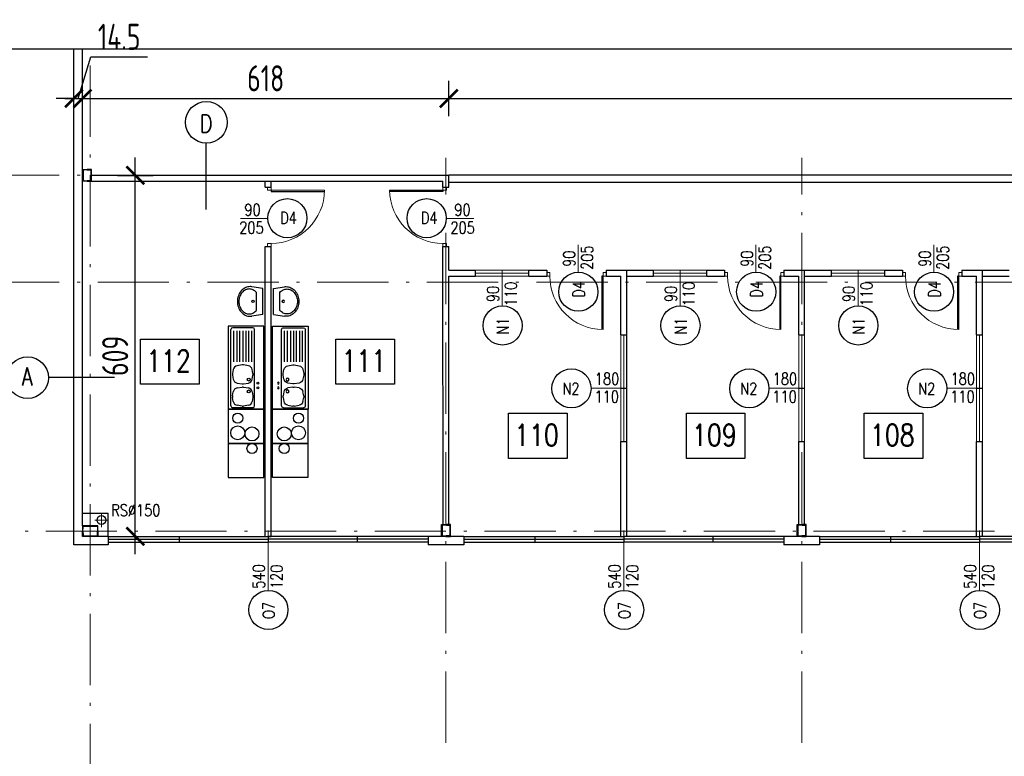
# Model space of a CAD drawing. Extents: x 153948 to 285449, y -89387 to -60195.
# Tile 4 of 108: x 248601 to 250262, y -88346 to -87103. Entities that reach past the tile are written whole.
import ezdxf
from ezdxf.enums import TextEntityAlignment as Align

# ---------------------------------------------------------------- set-up
doc = ezdxf.new("R2010")
doc.units = 0
doc.header["$LTSCALE"] = 100
doc.header["$MEASUREMENT"] = 0
doc.header["$PDMODE"] = 1
doc.linetypes.add('ACAD_ISO10W100', pattern=[18.5, 12, -3, 0.5, -3])
doc.layers.get('0').update_dxf_attribs({"linetype": 'CONTINUOUS'})
doc.layers.get('DEFPOINTS').update_dxf_attribs({"linetype": 'CONTINUOUS'})
for name, color, linetype in [('1', 2, 'CONTINUOUS'), ('A-ARM', 2, 'CONTINUOUS'), ('DRZWI', 5, 'CONTINUOUS'), ('K-STA', 2, 'CONTINUOUS'), ('OBRYS', 8, 'CONTINUOUS'), ('OKNA', 5, 'CONTINUOUS'), ('OPIS-POM', 2, 'CONTINUOUS'), ('R-----OP', 2, 'CONTINUOUS'), ('R-BIB', 9, 'CONTINUOUS'), ('RYNNY', 2, 'CONTINUOUS'), ('SCIANY-GK', 11, 'CONTINUOUS'), ('WYMIARY', 1, 'CONTINUOUS')]:
    doc.layers.add(name, color=color, linetype=linetype)
for name, color, linetype, lineweight in [('ALUMINIUM', 5, 'CONTINUOUS', 13), ('OSIE', 8, 'ACAD_ISO10W100', 15), ('PANELE', 3, 'CONTINUOUS', 25)]:
    doc.layers.add(name, color=color, linetype=linetype, lineweight=lineweight)
doc.styles.add('DYBY-NORMALNY-0-8-N', font='ROMANS.SHX', dxfattribs={"width": 0.8})
doc.styles.add('STYLE2', font='isocp.shx', dxfattribs={"width": 0.8})
doc.dimstyles.new('KRESKI_100', dxfattribs={"dimscale": 20, "dimtxt": 2.2, "dimasz": 1.5, "dimexe": 1.5, "dimexo": 1.5, "dimgap": 0.6, "dimtad": 1, "dimdec": 1, "dimrnd": 0.5, "dimdsep": 46, "dimtxsty": 'STYLE2', "dimblk1": 'ARCHTICK', "dimblk2": 'ARCHTICK', "dimsah": 1, "dimcen": 2.5, "dimdle": 1.5, "dimclrd": 10, "dimclre": 10, "dimclrt": 15, "dimadec": 0, "dimazin": 0, "dimtfac": 1, "dimtdec": 1, "dimtmove": 1, "dimatfit": 3, "dimldrblk": 'ARCHTICK', "dimfxl": 1.5, "dimfxlon": 1, "dimtolj": 1, "dimtzin": 0, "dimarcsym": 0})

# ---------------------------------------------------------------- blocks, each defined once
blk = doc.blocks.new('SC200X2')
at = {"layer": '1'}
for points in [[(-10, 7.5), (-10, 0), (-9.7, 0, 0.391021), (-9.1, 0.6), (-8.7, 5.6, -0.391021), (-7.6, 6.6), (7.6, 6.6, -0.391021), (8.7, 5.6), (9.1, 0.6, 0.391021), (9.7, 0), (10, 0), (10, 7.5)], [(-10, -7.5), (-10, 0), (-9.7, 0, -0.391021), (-9.1, -0.6), (-8.7, -5.6, 0.391021), (-7.6, -6.6), (7.6, -6.6, 0.391021), (8.7, -5.6), (9.1, -0.6, -0.391021), (9.7, 0), (10, 0), (10, -7.5)]]:
    blk.add_lwpolyline(points, format="xyb", close=True, dxfattribs=at)
blk = doc.blocks.new('SC260X2')
at = {"layer": '1'}
for points in [[(-13, 9), (-13, 0), (-12.4, 0), (-12.1, 7, -0.401015), (-11.1, 7.9), (11.1, 7.9, -0.401015), (12.1, 7), (12.4, 0), (13, 0), (13, 9)], [(-13, -9), (-13, 0), (-12.4, 0), (-12.1, -7, 0.401015), (-11.1, -7.9), (11.1, -7.9, 0.401015), (12.1, -7), (12.4, 0), (13, 0), (13, -9)]]:
    blk.add_lwpolyline(points, format="xyb", close=True, dxfattribs=at)
blk = doc.blocks.new('D100')
at = {"layer": 'ALUMINIUM'}
for p, q in [((0, 0), (0, -6)), ((0, 0), (5, 0)), ((5, -6), (5, 0)), ((95, 0), (100, 0)), ((95, 0), (95, -6)), ((100, 0), (100, -6)), ((0, -6), (5, -6)), ((95, -6), (100, -6))]:
    blk.add_line(p, q, dxfattribs=at)
at = {"layer": 'ALUMINIUM', "lineweight": 9}
blk.add_line((95, -6), (95, -96), dxfattribs=at)
blk.add_arc((95, -6), 90, 180, 270, dxfattribs=at)
at = {"layer": 'DEFPOINTS'}
for p, q in [((93, -6), (93, -95.9)), ((95, -6), (93, -6))]:
    blk.add_line(p, q, dxfattribs=at)
blk = doc.blocks.new('O150')
at = {"layer": 'OKNA', "ltscale": 0.1}
for p, q in [((0, 0), (150, 0)), ((0, 0), (0, -10)), ((150, 0), (150, -10)), ((0, -5), (150, -5)), ((0, -10), (150, -10))]:
    blk.add_line(p, q, dxfattribs=at)
blk = doc.blocks.new('O120')
at = {"layer": 'OKNA', "ltscale": 0.1}
for p, q in [((0, 10), (120, 10)), ((0, 10), (0, 0)), ((0, 5), (120, 5)), ((0, 0), (120, 0)), ((120, 10), (120, 0))]:
    blk.add_line(p, q, dxfattribs=at)
blk = doc.blocks.new('IREK-B07X0205')
at = {"layer": 'A-ARM'}
for p, q in [((140, 60), (0, 60)), ((0, 60), (0, 0)), ((2.5, 18.5), (2.5, 52.5)), ((5.5, 55.5), (134.5, 55.5)), ((13, 51.5), (19.8, 52.7)), ((22.7, 52.7), (29.5, 51.5)), ((57.3, 52.7), (50.5, 51.5)), ((67, 51.5), (60.2, 52.7)), ((80, 50.5), (132.5, 50.5)), ((137.5, 18.5), (137.5, 52.5)), ((140, 0), (140, 60)), ((5.2, 36.8), (6.6, 45)), ((6.6, 26), (5.2, 34.2)), ((35.9, 45), (37.3, 36.8)), ((37.3, 34.2), (35.9, 26)), ((44.1, 45), (42.7, 36.8)), ((42.7, 34.2), (44.1, 26)), ((74.8, 36.8), (73.4, 45)), ((73.4, 26), (74.8, 34.2)), ((132.5, 45.5), (80, 45.5)), ((80, 40.5), (132.5, 40.5)), ((132.5, 35.5), (80, 35.5)), ((19.8, 18.3), (13, 19.5)), ((29.5, 19.5), (22.7, 18.3)), ((43.8, 27.4), (43.8, 27.4)), ((50.5, 19.5), (57.3, 18.3)), ((60.2, 18.3), (67, 19.5)), ((132.5, 30.5), (80, 30.5)), ((80, 25.5), (132.5, 25.5)), ((80, 20.5), (132.5, 20.5)), ((0, 0), (140, 0)), ((5.5, 15.5), (134.5, 15.5))]:
    blk.add_line(p, q, dxfattribs=at)
for centre, radius in [((30, 25.5), 2.5), ((50, 25.5), 2.5), ((36, 10), 1.5), ((44, 10), 1.5)]:
    blk.add_circle(centre, radius, dxfattribs=at)
for centre, radius, start, end in [((5.5, 52.5), 3, 90, 180), ((14.5, 43.6), 8, 100.3048, 170.5377), ((21.2, 44.9), 8, 79.6952, 100.3048), ((28, 43.6), 8, 9.4623, 79.6952), ((52, 43.6), 8, 100.3048, 170.5377), ((58.7, 44.9), 8, 79.6952, 100.3048), ((65.5, 43.6), 8, 9.4623, 79.6952), ((134.5, 52.5), 3, 0, 90), ((13.1, 35.5), 8, 170.5377, 189.4623), ((29.4, 35.5), 8, 350.5377, 9.4623), ((50.6, 35.5), 8, 170.5377, 189.4623), ((66.9, 35.5), 8, 350.5377, 9.4623), ((5.5, 18.5), 3, 180, 270), ((14.5, 27.4), 8, 189.4623, 259.6952), ((21.2, 26.1), 8, 259.6952, 280.3048), ((28, 27.4), 8, 280.3048, 350.5377), ((51.7, 28.8), 8, 189.4601, 189.4623), ((52, 27.4), 8, 189.4623, 259.6952), ((58.7, 26.1), 8, 259.6952, 280.3048), ((65.5, 27.4), 8, 280.3048, 350.5377), ((134.5, 18.5), 3, 270, 0)]:
    blk.add_arc(centre, radius, start, end, dxfattribs=at)
blk = doc.blocks.new('IREK-B09X0204')
at = {"layer": 'A-ARM'}
for p, q in [((-22, 0), (-24.8, 18.8)), ((22, 0), (24.8, 18.8)), ((-22, 0), (22, 0)), ((-15.3, 11), (15.3, 11))]:
    blk.add_line(p, q, dxfattribs=at)
for points in [[(24.8, 18.8, 0.037015), (25, 21.5, 0.112687), (23.2, 29.6, 0.103282), (17.7, 36.7, 0.092276), (9.7, 41.3, 0.085761), (0, 43, 0.085761), (-9.7, 41.3, 0.092276), (-17.7, 36.7, 0.103282), (-23.2, 29.6, 0.112687), (-25, 21.5, 0.112687)], [(15.3, 11, 0.099658), (19.6, 16.7, 0.112687), (21, 23, 0.112687), (19.6, 29.3, 0.103282), (15.1, 35.2, 0.092276), (8.4, 39.1, 0.085761), (0, 40.5, 0.085761), (-8.4, 39.1, 0.092276), (-15.1, 35.2, 0.103282), (-19.6, 29.3, 0.112687), (-21, 23, 0.112687)], [(-25, 21.5, 0.037015), (-24.8, 18.8, 0.103282)], [(-21, 23, 0.112687), (-19.6, 16.7, 0.099658), (-15.3, 11, 0.092276)]]:
    blk.add_lwpolyline(points, format="xyb", dxfattribs=at)
blk.add_circle((0, 16.5), 2, dxfattribs=at)
blk = doc.blocks.new('_ARCHTICK')
at = {"color": 0, "linetype": 'ByBlock', "const_width": 0.15}
blk.add_lwpolyline([(-0.5, -0.5), (0.5, 0.5)], dxfattribs=at)
blk = doc.blocks.new('*D293')
at = {"layer": 'DEFPOINTS', "color": 0, "ltscale": 0.1, "transparency": 16777216}
for p in [(248692.9, -87989.2), (255560.4, -88489.2), (255560.4, -88935.2)]:
    blk.add_point(p, dxfattribs=at)
at = {"layer": 'WYMIARY', "color": 10, "lineweight": -2, "ltscale": 0.1, "transparency": 16777216}
for p, q in [((248692.9, -88905.2), (248692.9, -88965.2)), ((255560.4, -88905.2), (255560.4, -88965.2)), ((248662.9, -88935.2), (255590.4, -88935.2))]:
    blk.add_line(p, q, dxfattribs=at)
at = {"layer": 'WYMIARY', "color": 10, "lineweight": -2, "ltscale": 0.1, "transparency": 16777216, "xscale": 30, "yscale": 30, "zscale": 30, "rotation": 180}
blk.add_blockref('_ARCHTICK', (248692.9, -88935.2), dxfattribs=at)
at = {"layer": 'WYMIARY', "color": 10, "lineweight": -2, "ltscale": 0.1, "transparency": 16777216, "xscale": 30, "yscale": 30, "zscale": 30}
blk.add_blockref('_ARCHTICK', (255560.4, -88935.2), dxfattribs=at)
at = {"layer": 'WYMIARY', "color": 15, "ltscale": 0.1, "transparency": 16777216, "insert": (252126.7, -88901.2), "char_height": 44, "attachment_point": 5, "style": 'STYLE2'}
blk.add_mtext('\\A1;6867.5', dxfattribs=at)
blk = doc.blocks.new('*D294')
at = {"layer": 'DEFPOINTS', "color": 0, "ltscale": 0.1, "transparency": 16777216}
for p in [(248692.9, -87989.2), (248720.4, -88695.2), (248720.4, -88775.2)]:
    blk.add_point(p, dxfattribs=at)
at = {"layer": 'WYMIARY', "color": 10, "lineweight": -2, "ltscale": 0.1, "transparency": 16777216}
for p, q in [((248692.9, -88745.2), (248692.9, -88805.2)), ((248720.4, -88745.2), (248720.4, -88805.2)), ((248662.9, -88775.2), (248750.4, -88775.2))]:
    blk.add_line(p, q, dxfattribs=at)
at = {"layer": 'WYMIARY', "color": 10, "lineweight": -2, "ltscale": 0.1, "transparency": 16777216, "xscale": 30, "yscale": 30, "zscale": 30, "rotation": 180}
blk.add_blockref('_ARCHTICK', (248692.9, -88775.2), dxfattribs=at)
at = {"layer": 'WYMIARY', "color": 10, "lineweight": -2, "ltscale": 0.1, "transparency": 16777216, "xscale": 30, "yscale": 30, "zscale": 30}
blk.add_blockref('_ARCHTICK', (248720.4, -88775.2), dxfattribs=at)
at = {"layer": 'WYMIARY', "color": 15, "ltscale": 0.1, "transparency": 16777216, "insert": (248782.4, -88741.1), "char_height": 44, "attachment_point": 5, "style": 'STYLE2'}
blk.add_mtext('\\A1;27.5', dxfattribs=at)
blk = doc.blocks.new('*D300')
at = {"layer": 'DEFPOINTS', "color": 0, "ltscale": 0.1, "transparency": 16777216}
for p in [(248692.9, -87989.2), (248707.4, -88615.2), (248707.4, -88695.2)]:
    blk.add_point(p, dxfattribs=at)
at = {"layer": 'WYMIARY', "color": 10, "lineweight": -2, "ltscale": 0.1, "transparency": 16777216}
for p, q in [((248692.9, -88665.2), (248692.9, -88725.2)), ((248707.4, -88665.2), (248707.4, -88725.2)), ((248692.9, -88695.2), (248662.9, -88695.2)), ((248692.9, -88695.2), (248707.4, -88695.2)), ((248707.4, -88695.2), (248737.4, -88695.2))]:
    blk.add_line(p, q, dxfattribs=at)
at = {"layer": 'WYMIARY', "color": 10, "lineweight": -2, "ltscale": 0.1, "transparency": 16777216, "xscale": 30, "yscale": 30, "zscale": 30}
blk.add_blockref('_ARCHTICK', (248692.9, -88695.2), dxfattribs=at)
at = {"layer": 'WYMIARY', "color": 10, "lineweight": -2, "ltscale": 0.1, "transparency": 16777216, "xscale": 30, "yscale": 30, "zscale": 30, "rotation": 180}
blk.add_blockref('_ARCHTICK', (248707.4, -88695.2), dxfattribs=at)
at = {"layer": 'WYMIARY', "color": 15, "ltscale": 0.1, "transparency": 16777216, "insert": (248662.9, -88661.2), "char_height": 44, "attachment_point": 5, "style": 'STYLE2'}
blk.add_mtext('\\A1;14.5', dxfattribs=at)
blk = doc.blocks.new('*D334')
at = {"layer": 'DEFPOINTS', "color": 0, "ltscale": 0.1, "transparency": 16777216}
for p in [(247825, -87365.7), (248363.2, -87365.7), (248692.9, -87989.2)]:
    blk.add_point(p, dxfattribs=at)
at = {"layer": 'WYMIARY', "color": 10, "lineweight": -2, "ltscale": 0.1, "transparency": 16777216}
for p, q in [((247825, -88019.2), (247825, -87335.7)), ((247855, -87365.7), (247795, -87365.7)), ((247855, -87989.2), (247795, -87989.2))]:
    blk.add_line(p, q, dxfattribs=at)
at = {"layer": 'WYMIARY', "color": 10, "lineweight": -2, "ltscale": 0.1, "transparency": 16777216, "xscale": 30, "yscale": 30, "zscale": 30}
for p, rotation in [((247825, -87365.7), 90), ((247825, -87989.2), 270)]:
    blk.add_blockref('_ARCHTICK', p, dxfattribs=dict(at, rotation=rotation))
at = {"layer": 'WYMIARY', "color": 15, "ltscale": 0.1, "transparency": 16777216, "insert": (247791, -87677.4), "char_height": 44, "attachment_point": 5, "rotation": 90, "style": 'STYLE2'}
blk.add_mtext('\\A1;623.5', dxfattribs=at)
blk = doc.blocks.new('*D335')
at = {"layer": 'DEFPOINTS', "color": 0, "ltscale": 0.1, "transparency": 16777216}
for p in [(247905, -87965.7), (247985, -87965.7), (248692.9, -87989.2)]:
    blk.add_point(p, dxfattribs=at)
at = {"layer": 'WYMIARY', "color": 10, "lineweight": -2, "ltscale": 0.1, "transparency": 16777216}
for p, q in [((247905, -87965.7), (247905, -87935.7)), ((247935, -87965.7), (247875, -87965.7)), ((247905, -87989.2), (247905, -87965.7)), ((247935, -87989.2), (247875, -87989.2)), ((247905, -87989.2), (247905, -88019.2))]:
    blk.add_line(p, q, dxfattribs=at)
at = {"layer": 'WYMIARY', "color": 10, "lineweight": -2, "ltscale": 0.1, "transparency": 16777216, "xscale": 30, "yscale": 30, "zscale": 30}
for p, rotation in [((247905, -87965.7), 270), ((247905, -87989.2), 90)]:
    blk.add_blockref('_ARCHTICK', p, dxfattribs=dict(at, rotation=rotation))
at = {"layer": 'WYMIARY', "color": 15, "ltscale": 0.1, "transparency": 16777216, "insert": (247871, -88034.5), "char_height": 44, "attachment_point": 5, "rotation": 90, "style": 'STYLE2'}
blk.add_mtext('\\A1;23.5', dxfattribs=at)
blk = doc.blocks.new('*D337')
at = {"layer": 'DEFPOINTS', "color": 0, "ltscale": 0.1, "transparency": 16777216}
for p in [(247985, -87974.7), (248065, -87974.7), (248692.9, -87989.2)]:
    blk.add_point(p, dxfattribs=at)
at = {"layer": 'WYMIARY', "color": 10, "lineweight": -2, "ltscale": 0.1, "transparency": 16777216}
for p, q in [((247985, -87974.7), (247985, -87944.7)), ((248015, -87974.7), (247955, -87974.7)), ((247985, -87989.2), (247985, -87974.7)), ((248015, -87989.2), (247955, -87989.2)), ((247985, -87989.2), (247985, -88019.2))]:
    blk.add_line(p, q, dxfattribs=at)
at = {"layer": 'WYMIARY', "color": 10, "lineweight": -2, "ltscale": 0.1, "transparency": 16777216, "xscale": 30, "yscale": 30, "zscale": 30}
for p, rotation in [((247985, -87974.7), 270), ((247985, -87989.2), 90)]:
    blk.add_blockref('_ARCHTICK', p, dxfattribs=dict(at, rotation=rotation))
at = {"layer": 'WYMIARY', "color": 15, "ltscale": 0.1, "transparency": 16777216, "insert": (247951, -88033.4), "char_height": 44, "attachment_point": 5, "rotation": 90, "style": 'STYLE2'}
blk.add_mtext('\\A1;14.5', dxfattribs=at)
blk = doc.blocks.new('*D341')
at = {"layer": 'DEFPOINTS', "color": 0, "ltscale": 0.1, "transparency": 16777216}
for p in [(248707.4, -87236), (248692.9, -87336.5), (248707.4, -87336.5)]:
    blk.add_point(p, dxfattribs=at)
at = {"layer": 'WYMIARY', "color": 10, "lineweight": -2, "ltscale": 0.1, "transparency": 16777216}
for p, q in [((248700.2, -87236), (248721.2, -87166)), ((248721.2, -87166), (248817, -87166)), ((248692.9, -87266), (248692.9, -87206)), ((248707.4, -87266), (248707.4, -87206)), ((248692.9, -87236), (248662.9, -87236)), ((248692.9, -87236), (248707.4, -87236)), ((248692.9, -87236), (248707.4, -87236)), ((248707.4, -87236), (248737.4, -87236))]:
    blk.add_line(p, q, dxfattribs=at)
at = {"layer": 'WYMIARY', "color": 10, "lineweight": -2, "ltscale": 0.1, "transparency": 16777216, "xscale": 30, "yscale": 30, "zscale": 30}
blk.add_blockref('_ARCHTICK', (248692.9, -87236), dxfattribs=at)
at = {"layer": 'WYMIARY', "color": 10, "lineweight": -2, "ltscale": 0.1, "transparency": 16777216, "xscale": 30, "yscale": 30, "zscale": 30, "rotation": 180}
blk.add_blockref('_ARCHTICK', (248707.4, -87236), dxfattribs=at)
at = {"layer": 'WYMIARY', "color": 15, "ltscale": 0.1, "transparency": 16777216, "insert": (248769.1, -87132), "char_height": 44, "attachment_point": 5, "style": 'STYLE2'}
blk.add_mtext('\\A1;14.5', dxfattribs=at)
blk = doc.blocks.new('*D342')
at = {"layer": 'DEFPOINTS', "color": 0, "ltscale": 0.1, "transparency": 16777216}
for p in [(249325.3, -87236), (248707.4, -87336.5), (249325.3, -87365.7)]:
    blk.add_point(p, dxfattribs=at)
at = {"layer": 'WYMIARY', "color": 10, "lineweight": -2, "ltscale": 0.1, "transparency": 16777216}
for p, q in [((248707.4, -87266), (248707.4, -87206)), ((249325.3, -87266), (249325.3, -87206)), ((248677.4, -87236), (249355.3, -87236))]:
    blk.add_line(p, q, dxfattribs=at)
at = {"layer": 'WYMIARY', "color": 10, "lineweight": -2, "ltscale": 0.1, "transparency": 16777216, "xscale": 30, "yscale": 30, "zscale": 30, "rotation": 180}
blk.add_blockref('_ARCHTICK', (248707.4, -87236), dxfattribs=at)
at = {"layer": 'WYMIARY', "color": 10, "lineweight": -2, "ltscale": 0.1, "transparency": 16777216, "xscale": 30, "yscale": 30, "zscale": 30}
blk.add_blockref('_ARCHTICK', (249325.3, -87236), dxfattribs=at)
at = {"layer": 'WYMIARY', "color": 15, "ltscale": 0.1, "transparency": 16777216, "insert": (249016.3, -87202), "char_height": 44, "attachment_point": 5, "style": 'STYLE2'}
blk.add_mtext('\\A1;618', dxfattribs=at)
blk = doc.blocks.new('*D343')
at = {"layer": 'DEFPOINTS', "color": 0, "ltscale": 0.1, "transparency": 16777216}
for p in [(254147.4, -87236), (249325.3, -87365.7), (254147.4, -87365.7)]:
    blk.add_point(p, dxfattribs=at)
at = {"layer": 'WYMIARY', "color": 10, "lineweight": -2, "ltscale": 0.1, "transparency": 16777216}
for p, q in [((249325.3, -87266), (249325.3, -87206)), ((254147.4, -87266), (254147.4, -87206)), ((249295.3, -87236), (254177.4, -87236))]:
    blk.add_line(p, q, dxfattribs=at)
at = {"layer": 'WYMIARY', "color": 10, "lineweight": -2, "ltscale": 0.1, "transparency": 16777216, "xscale": 30, "yscale": 30, "zscale": 30, "rotation": 180}
blk.add_blockref('_ARCHTICK', (249325.3, -87236), dxfattribs=at)
at = {"layer": 'WYMIARY', "color": 10, "lineweight": -2, "ltscale": 0.1, "transparency": 16777216, "xscale": 30, "yscale": 30, "zscale": 30}
blk.add_blockref('_ARCHTICK', (254147.4, -87236), dxfattribs=at)
at = {"layer": 'WYMIARY', "color": 15, "ltscale": 0.1, "transparency": 16777216, "insert": (251736.3, -87202), "char_height": 44, "attachment_point": 5, "style": 'STYLE2'}
blk.add_mtext('\\A1;4822', dxfattribs=at)
blk = doc.blocks.new('*D346')
at = {"layer": 'DEFPOINTS', "color": 0, "ltscale": 0.1, "transparency": 16777216}
for p in [(248722.4, -87365.7), (248796.4, -87365.7), (248750.4, -87974.7)]:
    blk.add_point(p, dxfattribs=at)
at = {"layer": 'WYMIARY', "color": 10, "lineweight": -2, "ltscale": 0.1, "transparency": 16777216}
for p, q in [((248796.4, -88004.7), (248796.4, -87335.7)), ((248766.4, -87365.7), (248826.4, -87365.7)), ((248780.4, -87974.7), (248826.4, -87974.7))]:
    blk.add_line(p, q, dxfattribs=at)
at = {"layer": 'WYMIARY', "color": 10, "lineweight": -2, "ltscale": 0.1, "transparency": 16777216, "xscale": 30, "yscale": 30, "zscale": 30}
for p, rotation in [((248796.4, -87365.7), 90), ((248796.4, -87974.7), 270)]:
    blk.add_blockref('_ARCHTICK', p, dxfattribs=dict(at, rotation=rotation))
at = {"layer": 'WYMIARY', "color": 15, "ltscale": 0.1, "transparency": 16777216, "insert": (248762.4, -87670.2), "char_height": 44, "attachment_point": 5, "rotation": 90, "style": 'STYLE2'}
blk.add_mtext('\\A1;609', dxfattribs=at)

msp = doc.modelspace()

# ---------------------------------------------------------------- linework, layer by layer
at = {"layer": 'A-ARM'}
for points in [[(249013.16, -87760.23), (248953.18, -87760.23), (248953.18, -87817.91), (249013.16, -87817.91)], [(249027.65, -87760.23), (249087.63, -87760.23), (249087.63, -87817.91), (249027.65, -87817.91)], [(249013.18, -87817.91), (248953.19, -87817.91), (248953.19, -87875.6), (249013.18, -87875.6)], [(249027.63, -87817.91), (249087.61, -87817.91), (249087.61, -87875.6), (249027.63, -87875.6)]]:
    msp.add_lwpolyline(points, close=True, dxfattribs=at)
for centre, radius in [((248969.1, -87775.4), 8.49), ((249071.71, -87775.4), 8.49), ((248969.1, -87800), 11.77), ((249071.71, -87800), 11.77), ((248993.18, -87801.93), 11.77), ((249047.63, -87801.93), 11.77), ((248993.18, -87826.53), 8.49), ((249047.63, -87826.53), 8.49)]:
    msp.add_circle(centre, radius, dxfattribs=at)
at = {"layer": 'ALUMINIUM', "ltscale": 0.1}
for p, q in [((249370.4, -87535.68), (249370.4, -87525.66)), ((249460.4, -87525.68), (249370.4, -87525.68)), ((249460.4, -87530.68), (249370.4, -87530.68)), ((249460.4, -87535.68), (249370.4, -87535.68)), ((249460.4, -87535.68), (249460.4, -87525.68)), ((249670.4, -87535.68), (249670.4, -87525.66)), ((249760.4, -87525.68), (249670.4, -87525.68)), ((249760.4, -87530.68), (249670.4, -87530.68)), ((249760.4, -87535.68), (249670.4, -87535.68)), ((249760.4, -87535.68), (249760.4, -87525.68)), ((249970.4, -87535.68), (249970.4, -87525.66)), ((250060.4, -87525.68), (249970.4, -87525.68)), ((250060.4, -87530.68), (249970.4, -87530.68)), ((250060.4, -87535.68), (249970.4, -87535.68)), ((250060.4, -87535.68), (250060.4, -87525.68)), ((249615.37, -87724.65), (249615.37, -87634.65)), ((249615.37, -87634.65), (249625.39, -87634.65)), ((249620.37, -87724.65), (249620.37, -87634.65)), ((249625.37, -87724.65), (249625.37, -87634.65)), ((249915.37, -87724.65), (249915.37, -87634.65)), ((249915.37, -87634.65), (249925.39, -87634.65)), ((249920.37, -87724.65), (249920.37, -87634.65)), ((249925.37, -87724.65), (249925.37, -87634.65)), ((250215.37, -87634.65), (250225.39, -87634.65)), ((250215.37, -87724.65), (250215.37, -87634.65)), ((250220.37, -87724.65), (250220.37, -87634.65)), ((250225.37, -87724.65), (250225.37, -87634.65)), ((249615.37, -87724.65), (249625.37, -87724.65)), ((249615.37, -87814.65), (249615.37, -87724.65)), ((249615.37, -87724.65), (249625.39, -87724.65)), ((249620.37, -87814.65), (249620.37, -87724.65)), ((249625.37, -87814.65), (249625.37, -87724.65)), ((249915.37, -87724.65), (249925.39, -87724.65)), ((249915.37, -87814.65), (249915.37, -87724.65)), ((249915.37, -87724.65), (249925.37, -87724.65)), ((249920.37, -87814.65), (249920.37, -87724.65)), ((249925.37, -87814.65), (249925.37, -87724.65)), ((250215.37, -87724.65), (250225.37, -87724.65)), ((250215.37, -87814.65), (250215.37, -87724.65)), ((250215.37, -87724.65), (250225.39, -87724.65)), ((250220.37, -87814.65), (250220.37, -87724.65)), ((250225.37, -87814.65), (250225.37, -87724.65)), ((249615.37, -87814.65), (249625.37, -87814.65)), ((249915.37, -87814.65), (249925.37, -87814.65)), ((250215.37, -87814.65), (250225.37, -87814.65))]:
    msp.add_line(p, q, dxfattribs=at)
at = {"layer": 'K-STA'}
for p, q in [((254147.4, -87365.66), (249325.29, -87365.66)), ((254147.4, -87377.66), (249325.29, -87377.66))]:
    msp.add_line(p, q, dxfattribs=at)
at = {"layer": 'OBRYS', "ltscale": 0.5}
msp.add_lwpolyline([(247093.47, -87152.09), (255560.4, -87152.09), (255560.4, -89386.83), (247093.47, -89386.83)], close=True, dxfattribs=at)
at = {"layer": 'OPIS-POM'}
for points in [[(248805.23, -87641.9), (248903.9, -87641.9), (248903.9, -87718.21), (248805.23, -87718.21)], [(249134.69, -87641.9), (249233.36, -87641.9), (249233.36, -87718.21), (249134.69, -87718.21)], [(249426.03, -87767.03), (249524.7, -87767.03), (249524.7, -87843.35), (249426.03, -87843.35)], [(249726.03, -87767.03), (249824.7, -87767.03), (249824.7, -87843.35), (249726.03, -87843.35)], [(250026.03, -87767.03), (250124.7, -87767.03), (250124.7, -87843.35), (250026.03, -87843.35)]]:
    msp.add_lwpolyline(points, close=True, dxfattribs=at)
at = {"layer": 'OSIE', "ltscale": 0.1}
for p, q in [((248720.4, -88965.66), (248720.4, -87152.09)), ((249320.4, -88322.89), (249320.4, -87336.08)), ((249920.4, -88322.89), (249920.4, -87336.08)), ((248363.17, -87365.66), (249349.98, -87365.66)), ((248363.17, -87545.66), (255560.4, -87545.66)), ((248739.26, -87959), (248739.26, -87936.21)), ((248727.87, -87947.6), (248750.66, -87947.6)), ((247720.4, -87965.66), (255560.4, -87965.66))]:
    msp.add_line(p, q, dxfattribs=at)
at = {"layer": 'PANELE', "ltscale": 0.5}
for p, q in [((248692.9, -87989.16), (248692.9, -87152.09)), ((248707.4, -87956.66), (248707.4, -87152.09)), ((248750.4, -87974.66), (248733.4, -87974.66)), ((249350.4, -87974.66), (249290.4, -87974.66)), ((249950.4, -87974.66), (249890.4, -87974.66)), ((248750.4, -87989.16), (248692.9, -87989.16)), ((249350.4, -87989.16), (249290.4, -87989.16)), ((249950.4, -87989.16), (249890.4, -87989.16))]:
    msp.add_line(p, q, dxfattribs=at)
at = {"layer": 'PANELE', "ltscale": 0.1}
for p, q in [((248750.4, -87974.66), (248750.4, -87989.16)), ((249290.4, -87974.66), (249290.4, -87989.16)), ((249350.4, -87974.66), (249350.4, -87989.16)), ((249890.4, -87974.66), (249890.4, -87989.16)), ((249950.4, -87974.66), (249950.4, -87989.16))]:
    msp.add_line(p, q, dxfattribs=at)
at = {"layer": 'R-----OP'}
for p, q in [((248915.87, -87423.17), (248915.87, -87311.44)), ((248761.54, -87706.66), (248649.81, -87706.66))]:
    msp.add_line(p, q, dxfattribs=at)
at = {"layer": 'R-----OP', "lineweight": 13}
for points in [[(249020.43, -87438.43), (248973.58, -87438.43)], [(249320.26, -87438.43), (249367.11, -87438.43)], [(249543.13, -87529.61), (249543.13, -87482.77)], [(249843.13, -87529.61), (249843.13, -87482.77)], [(250143.13, -87529.61), (250143.13, -87482.77)], [(249415.4, -87586.49), (249415.4, -87525.68)], [(249715.4, -87586.49), (249715.4, -87525.68)], [(250015.4, -87586.49), (250015.4, -87525.68)], [(249564.56, -87724.65), (249625.37, -87724.65)], [(249864.56, -87724.65), (249925.37, -87724.65)], [(250164.56, -87724.65), (250225.37, -87724.65)], [(249020.4, -88066.32), (249020.4, -87964.66)], [(249620.4, -88066.32), (249620.4, -87964.66)], [(250220.4, -88066.32), (250220.4, -87964.66)]]:
    msp.add_lwpolyline(points, dxfattribs=at)
at = {"layer": 'R-----OP'}
for centre, radius in [((248916.26, -87276.26), 35.19), ((249052.87, -87437.95), 33), ((249287.82, -87437.95), 33), ((249543.61, -87562.05), 33), ((249843.61, -87562.05), 33), ((250143.61, -87562.05), 33), ((249415.88, -87618.98), 33), ((249715.88, -87618.98), 33), ((250015.88, -87618.98), 33), ((248614.63, -87707.05), 35.19), ((249532.07, -87725.13), 33), ((249832.07, -87725.13), 33), ((250132.07, -87725.13), 33), ((249020.88, -88098.81), 33), ((249620.88, -88098.81), 33), ((250220.88, -88098.81), 33)]:
    msp.add_circle(centre, radius, dxfattribs=at)
at = {"layer": 'RYNNY', "ltscale": 0.1}
msp.add_circle((248739.26, -87947.24), 7.5, dxfattribs=at)
at = {"layer": 'SCIANY-GK', "ltscale": 0.1}
for p, q in [((248722.4, -87365.66), (249325.29, -87365.66)), ((249325.29, -87385.66), (249325.29, -87365.66)), ((248722.4, -87375.66), (249315.33, -87375.66)), ((249015.34, -87385.66), (249015.33, -87375.66)), ((249015.34, -87385.66), (249025.29, -87385.66)), ((249025.29, -87385.66), (249025.29, -87375.66)), ((249315.34, -87385.66), (249315.33, -87375.66)), ((249315.34, -87385.66), (249325.29, -87385.66)), ((249015.43, -87974.66), (249015.35, -87485.66)), ((249015.35, -87485.66), (249025.31, -87485.66)), ((249025.38, -87974.66), (249025.31, -87485.66)), ((249315.42, -87954.66), (249315.35, -87485.66)), ((249315.35, -87485.66), (249325.31, -87485.66)), ((249325.31, -87525.66), (249325.31, -87485.66)), ((249325.31, -87525.66), (249370.4, -87525.66)), ((249325.31, -87535.66), (249370.4, -87535.66)), ((249325.38, -87954.66), (249325.31, -87535.66)), ((249370.4, -87535.68), (249370.4, -87525.68)), ((249460.4, -87525.66), (249490.4, -87525.66)), ((249460.4, -87535.68), (249460.4, -87525.68)), ((249460.4, -87535.66), (249490.4, -87535.66)), ((249490.4, -87525.66), (249490.4, -87535.66)), ((249590.4, -87525.66), (249590.4, -87535.66)), ((249590.4, -87525.66), (249625.31, -87525.66)), ((249590.4, -87535.66), (249615.36, -87535.66)), ((249615.37, -87634.65), (249615.36, -87535.66)), ((249625.33, -87634.65), (249625.31, -87525.66)), ((249625.31, -87525.66), (249670.4, -87525.66)), ((249625.31, -87535.66), (249670.4, -87535.66)), ((249625.38, -87974.66), (249625.31, -87535.66)), ((249670.4, -87535.68), (249670.4, -87525.68)), ((249760.4, -87525.66), (249790.4, -87525.66)), ((249760.4, -87535.68), (249760.4, -87525.68)), ((249760.4, -87535.66), (249790.4, -87535.66)), ((249790.4, -87525.66), (249790.4, -87535.66)), ((249890.4, -87525.66), (249925.31, -87525.66)), ((249890.4, -87525.66), (249890.4, -87535.66)), ((249890.4, -87535.66), (249915.36, -87535.66)), ((249915.37, -87634.65), (249915.36, -87535.66)), ((249925.33, -87634.65), (249925.31, -87525.66)), ((249925.31, -87525.66), (249970.4, -87525.66)), ((249925.31, -87535.66), (249970.4, -87535.66)), ((249970.4, -87535.68), (249970.4, -87525.68)), ((250060.4, -87525.66), (250090.4, -87525.66)), ((250060.4, -87535.68), (250060.4, -87525.68)), ((250060.4, -87535.66), (250090.4, -87535.66)), ((250090.4, -87525.66), (250090.4, -87535.66)), ((250190.4, -87525.66), (250190.4, -87535.66)), ((250190.4, -87525.66), (250225.31, -87525.66)), ((250190.4, -87535.66), (250215.36, -87535.66)), ((250215.37, -87634.65), (250215.36, -87535.66)), ((250225.33, -87634.65), (250225.31, -87525.66)), ((250225.31, -87525.66), (250270.4, -87525.66)), ((250225.31, -87535.66), (250270.4, -87535.66)), ((249615.37, -87634.65), (249625.37, -87634.65)), ((249915.37, -87634.65), (249925.37, -87634.65)), ((250215.37, -87634.65), (250225.37, -87634.65)), ((249615.37, -87724.65), (249625.37, -87724.65)), ((249615.37, -87724.65), (249625.37, -87724.65)), ((249915.37, -87724.65), (249925.37, -87724.65)), ((249915.37, -87724.65), (249925.37, -87724.65)), ((250215.37, -87724.65), (250225.37, -87724.65)), ((250215.37, -87724.65), (250225.37, -87724.65)), ((249615.37, -87814.65), (249625.37, -87814.65)), ((249615.42, -87974.66), (249615.4, -87814.65)), ((249625.38, -87974.66), (249625.36, -87814.65)), ((249915.37, -87814.65), (249925.37, -87814.65)), ((249915.42, -87954.66), (249915.4, -87814.65)), ((249925.38, -87954.66), (249925.36, -87814.65)), ((250215.37, -87814.65), (250225.37, -87814.65)), ((250215.42, -87974.66), (250215.4, -87814.65)), ((250225.38, -87974.66), (250225.36, -87814.65)), ((248707.4, -87935.66), (248750.4, -87935.66)), ((248750.4, -87974.66), (248750.4, -87935.66))]:
    msp.add_line(p, q, dxfattribs=at)
at = {"layer": 'SCIANY-GK'}
msp.add_line((249015.43, -87974.66), (249025.38, -87974.66), dxfattribs=at)

# ---------------------------------------------------------------- block references
at = {"layer": 'A-ARM', "rotation": 90}
msp.add_blockref('IREK-B09X0204', (249011.54, -87578.42), dxfattribs=at)
at = {"layer": 'A-ARM', "xscale": -1, "rotation": 270}
msp.add_blockref('IREK-B09X0204', (249029.27, -87578.42), dxfattribs=at)
at = {"layer": 'DRZWI', "ltscale": 0.12, "rotation": 90}
msp.add_blockref('D100', (249019.34, -87485.68), dxfattribs=at)
at = {"layer": 'DRZWI', "ltscale": 0.12, "xscale": -1, "rotation": 270}
msp.add_blockref('D100', (249321.29, -87485.68), dxfattribs=at)
at = {"layer": 'DRZWI', "ltscale": 0.12}
for p in [(249490.38, -87529.7), (249790.38, -87529.7), (250090.38, -87529.7)]:
    msp.add_blockref('D100', p, dxfattribs=at)
at = {"layer": 'K-STA', "ltscale": 0.5, "rotation": 270}
for p in [(248714.9, -87365.66), (249320.4, -87964.66), (249920.4, -87964.66)]:
    msp.add_blockref('SC200X2', p, dxfattribs=at)
at = {"layer": 'K-STA', "ltscale": 0.5}
msp.add_blockref('SC260X2', (248720.4, -87965.66), dxfattribs=at)
at = {"layer": 'OKNA', "ltscale": 0.1}
for p in [(248750.4, -87984.66), (249350.4, -87984.66), (249950.4, -87984.66)]:
    msp.add_blockref('O120', p, dxfattribs=at)
at = {"layer": 'OKNA'}
for p in [(248870.4, -87974.66), (249470.4, -87974.66), (250070.4, -87974.66)]:
    msp.add_blockref('O150', p, dxfattribs=at)
at = {"layer": 'OKNA', "xscale": -1}
for p in [(249170.4, -87974.66), (249770.4, -87974.66), (250370.4, -87974.66)]:
    msp.add_blockref('O150', p, dxfattribs=at)
at = {"layer": 'OKNA', "ltscale": 0.1, "xscale": -1}
for p in [(249290.4, -87984.66), (249890.4, -87984.66)]:
    msp.add_blockref('O120', p, dxfattribs=at)
at = {"layer": 'R-BIB', "rotation": 90}
msp.add_blockref('IREK-B07X0205', (249013.16, -87760.23), dxfattribs=at)
at = {"layer": 'R-BIB', "xscale": -1, "rotation": 270}
msp.add_blockref('IREK-B07X0205', (249027.65, -87760.23), dxfattribs=at)

# ---------------------------------------------------------------- texts
at = {"layer": 'OPIS-POM', "style": 'DYBY-NORMALNY-0-8-N', "width": 0.8}
for s, p in [('112', (248852.44, -87678.72)), ('111', (249181.9, -87678.72)), ('110', (249473.23, -87803.85)), ('109', (249773.23, -87803.85)), ('108', (250073.23, -87803.85))]:
    msp.add_text(s, height=36.562, dxfattribs=at).set_placement(p, align=Align.MIDDLE)
at = {"layer": 'R-----OP', "style": 'DYBY-NORMALNY-0-8-N', "width": 0.8}
for s, p in [('D', (248915.86, -87278.37)), ('A', (248614.23, -87704.94))]:
    msp.add_text(s, height=30, dxfattribs=at).set_placement(p, align=Align.MIDDLE)
at = {"layer": 'R-----OP', "color": 2, "style": 'DYBY-NORMALNY-0-8-N', "width": 0.8}
for s, p in [('90', (248980.33, -87433.85)), ('90', (249334.45, -87433.85)), ('205', (248971.66, -87463.96)), ('205', (249327.88, -87463.96)), ('180', (249571.51, -87718.93)), ('180', (249871.51, -87718.93)), ('180', (250171.51, -87718.93)), ('110', (249570.97, -87749.03)), ('110', (249870.97, -87749.03)), ('110', (250170.97, -87749.03))]:
    msp.add_text(s, height=20, dxfattribs=at).set_placement(p)
for s, p in [('D4', (249054.75, -87437.28)), ('D4', (249292.03, -87437.28)), ('N2', (249531.21, -87725.66)), ('N2', (249831.21, -87725.66)), ('N2', (250131.21, -87725.66))]:
    msp.add_text(s, height=20, dxfattribs=at).set_placement(p, align=Align.MIDDLE_CENTER)
for s, p in [('205', (249558.35, -87504.56)), ('205', (249858.35, -87504.56)), ('205', (250158.35, -87504.56)), ('90', (249528.13, -87506.39)), ('90', (249828.13, -87506.39)), ('90', (250128.13, -87506.39))]:
    msp.add_text(s, height=20, rotation=90, dxfattribs=at).set_placement(p, align=Align.MIDDLE)
for s, p in [('90', (249409.68, -87579.54)), ('110', (249439.78, -87586.37)), ('90', (249709.68, -87579.54)), ('110', (249739.78, -87586.37)), ('90', (250009.68, -87579.54)), ('110', (250039.78, -87586.37)), ('540', (249014.68, -88063.07)), ('120', (249044.78, -88063.61)), ('540', (249614.68, -88063.07)), ('120', (249644.78, -88063.61)), ('540', (250214.68, -88063.07)), ('120', (250244.78, -88063.61))]:
    msp.add_text(s, height=20, rotation=90, dxfattribs=at).set_placement(p)
for s, p in [('D4', (249544.28, -87557.84)), ('D4', (249844.28, -87557.84)), ('D4', (250144.28, -87557.84)), ('N1', (249416.41, -87619.84)), ('N1', (249716.41, -87619.84)), ('N1', (250016.41, -87619.84)), ('O7', (249021.41, -88099.67)), ('O7', (249621.41, -88099.67)), ('O7', (250221.41, -88099.67))]:
    msp.add_text(s, height=20, rotation=90, dxfattribs=at).set_placement(p, align=Align.MIDDLE_CENTER)
msp.add_text('RS%%c150', height=20, dxfattribs=at).set_placement((248797.24, -87930.7), align=Align.MIDDLE)

# ---------------------------------------------------------------- dimensions: what is measured, and where the dimension line sits
at = {"layer": 'WYMIARY', "ltscale": 0.1}
for base, p1, p2, picture, middle in [((248707.4, -87236), (248692.9, -87336.5), (248707.4, -87336.5), '*D341', (248733.15, -87132)), ((249325.29, -87236), (248707.4, -87336.5), (249325.29, -87365.66), '*D342', (249016.35, -87202)), ((254147.4, -87236), (249325.29, -87365.66), (254147.4, -87365.66), '*D343', (251736.35, -87201.99)), ((255560.4, -88935.15), (248692.9, -87989.16), (255560.4, -88489.16), '*D293', (252126.65, -88901.15))]:
    dim = msp.add_linear_dim(base=base, p1=p1, p2=p2, dimstyle='KRESKI_100', dxfattribs=at)
    dim.commit()
    dim.dimension.update_dxf_attribs({"geometry": picture, "text_midpoint": middle})
for base, p1, p2, picture, middle in [((247824.99, -87365.66), (248692.9, -87989.16), (248363.17, -87365.66), '*D334', (247790.98, -87677.41)), ((248796.44, -87365.66), (248750.4, -87974.66), (248722.4, -87365.66), '*D346', (248762.44, -87670.16))]:
    dim = msp.add_linear_dim(base=base, p1=p1, p2=p2, angle=90, dimstyle='KRESKI_100', dxfattribs=at)
    dim.commit()
    dim.dimension.update_dxf_attribs({"geometry": picture, "text_midpoint": middle})
for base, p2, picture, middle in [((247904.99, -87965.66), (247984.99, -87965.66), '*D335', (247904.99, -88034.47)), ((247984.99, -87974.66), (248064.99, -87974.66), '*D337', (247984.99, -88033.4))]:
    dim = msp.add_linear_dim(base=base, p1=(248692.9, -87989.16), p2=p2, angle=90, dimstyle='KRESKI_100', dxfattribs=at)
    dim.commit()
    dim.dimension.update_dxf_attribs({"geometry": picture, "text_midpoint": middle, "dimtype": 160})
for base, p2, picture, middle in [((248707.4, -88695.15), (248707.4, -88615.15), '*D300', (248662.9, -88695.15)), ((248720.4, -88775.15), (248720.4, -88695.15), '*D294', (248782.36, -88775.15))]:
    dim = msp.add_linear_dim(base=base, p1=(248692.9, -87989.16), p2=p2, dimstyle='KRESKI_100', dxfattribs=at)
    dim.commit()
    dim.dimension.update_dxf_attribs({"geometry": picture, "text_midpoint": middle, "dimtype": 160})

doc.saveas('drawing.dxf')
